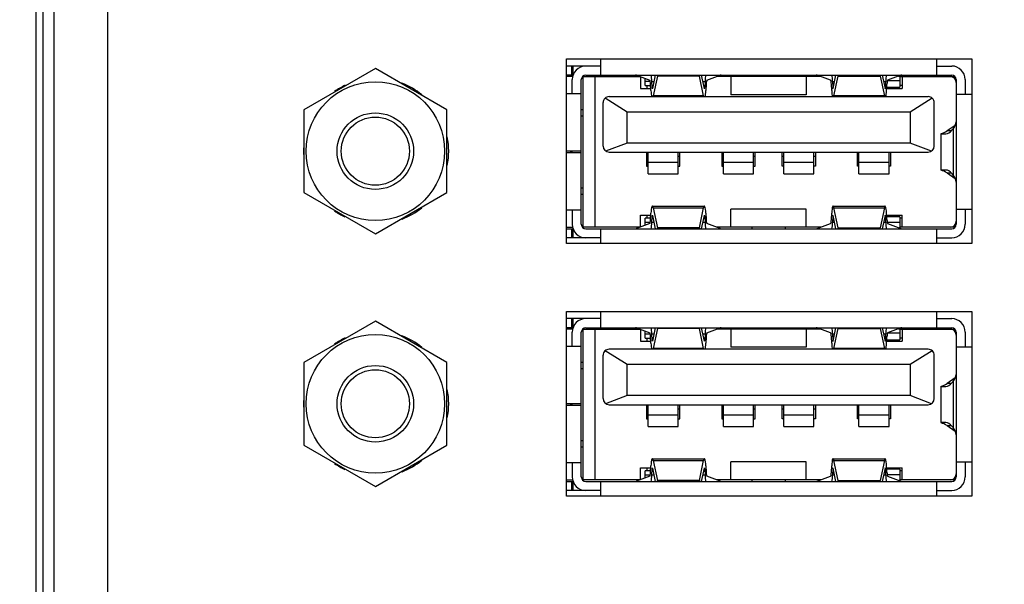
# Model space of a CAD drawing. Header units: inches. Extents: x 0 to 34, y 0 to 22.
# Tile 99 of 133: x 12.205 to 13.492, y 17.012 to 17.749. Entities that reach past the tile are written whole.
import ezdxf

# ---------------------------------------------------------------- set-up
doc = ezdxf.new("R2010")
doc.units = ezdxf.units.IN
doc.header["$LTSCALE"] = 1.87
doc.header["$MEASUREMENT"] = 0
doc.layers.get('0').update_dxf_attribs({"linetype": 'CONTINUOUS'})
for name, color, linetype in [('02___PRT_ALL_AXES', 7, 'CONTINUOUS'), ('DIMENSIONS', 7, 'CONTINUOUS'), ('THREAD', 7, 'CONTINUOUS')]:
    doc.layers.add(name, color=color, linetype=linetype)
doc.styles.get("Standard").update_dxf_attribs({"font": 'txt', "width": 0.8})
doc.dimstyles.new('DIMSTYLE_1', dxfattribs={"dimtxt": 0.125, "dimasz": 0.18, "dimexe": 0.125, "dimexo": 0.0625, "dimgap": 0.0625, "dimtad": 0, "dimtih": 1, "dimtoh": 1, "dimzin": 4, "dimdsep": 46, "dimtxsty": 'STANDARD', "dimblk": '_FILLED', "dimblk1": '_FILLED', "dimblk2": '_FILLED', "dimcen": 0.09, "dimadec": 0, "dimazin": 0, "dimtp": 0.001, "dimtm": 0.001, "dimtfac": 1, "dimtofl": 0, "dimtmove": 0, "dimatfit": 3, "dimldrblk": '_FILLED', "dimfxl": 1, "dimtolj": 1, "dimtzin": 4, "dimarcsym": 0})

# ---------------------------------------------------------------- blocks, each defined once
blk = doc.blocks.new('_FILLED')
at = {"color": 0, "linetype": 'ByBlock'}
blk.add_solid([(0, 0), (-1, 0.17361), (-1, -0.17361)], dxfattribs=at)
blk = doc.blocks.new('*D2')
at = {"layer": 'DIMENSIONS', "color": 2, "linetype": 'Continuous', "transparency": 16777216}
for p, q in [((10.6467, 17.1659), (10.5292, 17.1659)), ((10.6467, 16.6152), (10.6467, 17.1659)), ((15.361, 16.6152), (10.5217, 16.6152)), ((12.4618, 16.2784), (10.5217, 16.2784)), ((10.6467, 16.2784), (10.6467, 15.9184))]:
    blk.add_line(p, q, dxfattribs=at)
at = {"layer": 'DIMENSIONS', "color": 2, "linetype": 'Continuous', "transparency": 16777216, "xscale": 0.18, "yscale": 0.18, "zscale": 0.18}
for p, rotation in [((10.6467, 16.6152), 270), ((10.6467, 16.2784), 90)]:
    blk.add_blockref('_FILLED', p, dxfattribs=dict(at, rotation=rotation))
at = {"layer": 'DIMENSIONS', "color": 2, "linetype": 'Continuous', "transparency": 16777216, "insert": (10.4667, 17.2284), "char_height": 0.125, "width": 0.925, "attachment_point": 3, "line_spacing_factor": 0.9}
blk.add_mtext('.34{\\Ftxt.shx;\\W1.000000;\\H0.125000; }[8.6]', dxfattribs=at)

msp = doc.modelspace()

# ---------------------------------------------------------------- linework, layer by layer
at = {"color": 3, "linetype": 'Continuous'}
for p, q in [((12.3203, 16.4184), (12.3203, 19.6077)), ((12.2503, 16.488), (12.2503, 19.538))]:
    msp.add_line(p, q, dxfattribs=at)
at = {"color": 7, "linetype": 'Continuous'}
for p, q in [((12.2264, 19.5712), (12.2264, 16.4538)), ((12.236, 16.4538), (12.236, 19.5712)), ((12.9649, 17.6887), (12.92, 17.6887)), ((12.9265, 17.6887), (12.9265, 17.6769)), ((12.9288, 17.6774), (12.9288, 17.6887)), ((12.9649, 17.6769), (12.9649, 17.698)), ((13.4039, 17.698), (13.4039, 17.6769)), ((13.4039, 17.6887), (13.4236, 17.6887)), ((12.6701, 17.6855), (12.5766, 17.6315)), ((12.7636, 17.6315), (12.6701, 17.6855)), ((12.9286, 17.6769), (12.92, 17.6769)), ((12.928, 17.6749), (12.92, 17.6749)), ((12.9413, 17.6749), (12.9408, 17.6749)), ((12.9413, 17.6749), (12.9413, 17.4781)), ((12.9413, 17.6749), (12.9571, 17.6749)), ((12.9453, 17.6769), (13.4236, 17.6769)), ((12.9571, 17.6749), (12.9571, 17.4781)), ((12.9571, 17.6749), (13.0162, 17.6749)), ((13.0117, 17.6766), (13.029, 17.6702)), ((13.0169, 17.6747), (13.0169, 17.6592)), ((13.036, 17.6769), (13.0324, 17.6595)), ((13.0388, 17.6757), (13.0333, 17.6497)), ((13.0388, 17.6757), (13.0387, 17.6769)), ((13.0939, 17.6757), (13.0388, 17.6757)), ((13.094, 17.6769), (13.0939, 17.6757)), ((13.0993, 17.6497), (13.0939, 17.6757)), ((13.1002, 17.6595), (13.0966, 17.6769)), ((13.1036, 17.6702), (13.121, 17.6766)), ((13.2525, 17.6749), (13.1164, 17.6749)), ((13.135, 17.6749), (13.135, 17.6513)), ((13.1628, 17.6769), (13.1628, 17.6749)), ((13.2061, 17.6769), (13.2061, 17.6749)), ((13.2334, 17.6749), (13.2334, 17.6513)), ((13.2652, 17.6702), (13.2479, 17.6766)), ((13.2686, 17.6595), (13.2723, 17.6769)), ((13.2695, 17.6497), (13.275, 17.6757)), ((13.2749, 17.6769), (13.275, 17.6757)), ((13.275, 17.6757), (13.3301, 17.6757)), ((13.3301, 17.6757), (13.3302, 17.6769)), ((13.3301, 17.6757), (13.3355, 17.6497)), ((13.3328, 17.6769), (13.3365, 17.6595)), ((13.3572, 17.6766), (13.3398, 17.6702)), ((13.3541, 17.6755), (13.3557, 17.6755)), ((13.3557, 17.6761), (13.3557, 17.6612)), ((13.3557, 17.6749), (13.428, 17.6749)), ((13.3586, 17.6749), (13.3586, 17.6592)), ((12.9275, 17.6527), (12.9275, 17.671)), ((12.9393, 17.482), (12.9393, 17.671)), ((13.023, 17.6631), (13.023, 17.6724)), ((13.0297, 17.6683), (13.023, 17.6683)), ((13.023, 17.6631), (13.0301, 17.6631)), ((13.0252, 17.6631), (13.0252, 17.6592)), ((13.0304, 17.6567), (13.03, 17.6649)), ((13.032, 17.6605), (13.0316, 17.6687)), ((13.0316, 17.6687), (13.0343, 17.6687)), ((13.0326, 17.6605), (13.032, 17.6605)), ((13.0983, 17.6687), (13.1011, 17.6687)), ((13.1007, 17.6605), (13.1, 17.6605)), ((13.1011, 17.6687), (13.1007, 17.6605)), ((13.1026, 17.6649), (13.1022, 17.6567)), ((13.2662, 17.6649), (13.2666, 17.6567)), ((13.2678, 17.6687), (13.2682, 17.6605)), ((13.2678, 17.6687), (13.2705, 17.6687)), ((13.2688, 17.6605), (13.2682, 17.6605)), ((13.3345, 17.6687), (13.3373, 17.6687)), ((13.3369, 17.6605), (13.3362, 17.6605)), ((13.3369, 17.6605), (13.3373, 17.6687)), ((13.3385, 17.6567), (13.3389, 17.6649)), ((13.3387, 17.6612), (13.3557, 17.6612)), ((13.3557, 17.6696), (13.3395, 17.6696)), ((13.3586, 17.6631), (13.3557, 17.6631)), ((13.4295, 17.671), (13.4295, 17.482)), ((13.4413, 17.671), (13.4413, 17.6519)), ((12.92, 17.6527), (12.9275, 17.6527)), ((12.9275, 17.6527), (12.9393, 17.6527)), ((13.3929, 17.6487), (12.9756, 17.6487)), ((13.0169, 17.6592), (13.0303, 17.6592)), ((13.0993, 17.6497), (13.0333, 17.6497)), ((13.2334, 17.6513), (13.135, 17.6513)), ((13.3355, 17.6497), (13.2695, 17.6497)), ((13.3386, 17.6592), (13.3586, 17.6592)), ((13.4295, 17.6519), (13.4413, 17.6519)), ((13.4413, 17.6519), (13.45, 17.6519)), ((12.9677, 17.6409), (12.9677, 17.5842)), ((12.9706, 17.647), (12.9992, 17.6291)), ((13.3693, 17.6291), (13.3979, 17.647)), ((13.4008, 17.5842), (13.4008, 17.6409)), ((12.5766, 17.6315), (12.5766, 17.5235)), ((12.7636, 17.5235), (12.7636, 17.6315)), ((12.9413, 17.6316), (12.9393, 17.6316)), ((12.9393, 17.6238), (12.9413, 17.6238)), ((12.9992, 17.5881), (12.9992, 17.6291)), ((12.9992, 17.6291), (13.3693, 17.6291)), ((13.3693, 17.6291), (13.3693, 17.5881)), ((13.4279, 17.6112), (13.4175, 17.604)), ((13.4098, 17.6002), (13.4098, 17.6005)), ((13.4098, 17.5529), (13.4098, 17.6001)), ((13.4104, 17.6001), (13.4158, 17.6001)), ((13.423, 17.604), (13.4175, 17.604)), ((13.4242, 17.6052), (13.4254, 17.6067)), ((13.4254, 17.6067), (13.4254, 17.5463)), ((12.9992, 17.5881), (12.9712, 17.5776)), ((13.3693, 17.5881), (12.9992, 17.5881)), ((13.3972, 17.5776), (13.3693, 17.5881)), ((12.9275, 17.5773), (12.92, 17.5773)), ((12.92, 17.5757), (12.9275, 17.5757)), ((12.9256, 17.5757), (12.9256, 17.5773)), ((12.9275, 17.5757), (12.9275, 17.5773)), ((12.9393, 17.5773), (12.9275, 17.5773)), ((12.9275, 17.5758), (12.9393, 17.5758)), ((12.9275, 17.5757), (12.9393, 17.5757)), ((12.9756, 17.5763), (13.3929, 17.5763)), ((13.0248, 17.5763), (13.0248, 17.5578)), ((13.0267, 17.5705), (13.0248, 17.5705)), ((13.0267, 17.548), (13.0267, 17.5763)), ((13.0661, 17.548), (13.0661, 17.5763)), ((13.0681, 17.5705), (13.0661, 17.5705)), ((13.0681, 17.5578), (13.0681, 17.5763)), ((13.1232, 17.5763), (13.1232, 17.5578)), ((13.1252, 17.5705), (13.1232, 17.5705)), ((13.1252, 17.548), (13.1252, 17.5763)), ((13.1645, 17.548), (13.1645, 17.5763)), ((13.1665, 17.5705), (13.1645, 17.5705)), ((13.1665, 17.5578), (13.1665, 17.5763)), ((13.2019, 17.5578), (13.2019, 17.5763)), ((13.2039, 17.5705), (13.2019, 17.5705)), ((13.2039, 17.548), (13.2039, 17.5763)), ((13.2433, 17.548), (13.2433, 17.5763)), ((13.2453, 17.5705), (13.2433, 17.5705)), ((13.2453, 17.5763), (13.2453, 17.5578)), ((13.3004, 17.5578), (13.3004, 17.5763)), ((13.3023, 17.5705), (13.3004, 17.5705)), ((13.3023, 17.548), (13.3023, 17.5763)), ((13.3417, 17.548), (13.3417, 17.5763)), ((13.3437, 17.5763), (13.3437, 17.5578)), ((13.0248, 17.5578), (13.0267, 17.5578)), ((13.0661, 17.5625), (13.0267, 17.5625)), ((13.0661, 17.5578), (13.0681, 17.5578)), ((13.1232, 17.5578), (13.1252, 17.5578)), ((13.1645, 17.5625), (13.1252, 17.5625)), ((13.1645, 17.5578), (13.1665, 17.5578)), ((13.2039, 17.5578), (13.2019, 17.5578)), ((13.2433, 17.5625), (13.2039, 17.5625)), ((13.2453, 17.5578), (13.2433, 17.5578)), ((13.3023, 17.5578), (13.3004, 17.5578)), ((13.3417, 17.5625), (13.3023, 17.5625)), ((13.3437, 17.5578), (13.3417, 17.5578)), ((13.0267, 17.548), (13.0661, 17.548)), ((13.1252, 17.548), (13.1645, 17.548)), ((13.2039, 17.548), (13.2433, 17.548)), ((13.3023, 17.548), (13.3417, 17.548)), ((13.4098, 17.5525), (13.4098, 17.5528)), ((13.4158, 17.5529), (13.4104, 17.5529)), ((13.4175, 17.549), (13.4279, 17.5418)), ((13.4175, 17.549), (13.423, 17.549)), ((13.4254, 17.5463), (13.4242, 17.5478)), ((12.5766, 17.5235), (12.6701, 17.4695)), ((12.6701, 17.4695), (12.7636, 17.5235)), ((12.9413, 17.5293), (12.9393, 17.5293)), ((12.9393, 17.5214), (12.9413, 17.5214)), ((13.0322, 17.5056), (13.1004, 17.5056)), ((13.2685, 17.5056), (13.3366, 17.5056)), ((12.9275, 17.5003), (12.92, 17.5003)), ((12.9275, 17.5003), (12.9275, 17.482)), ((12.9393, 17.5003), (12.9275, 17.5003)), ((13.0169, 17.4783), (13.0169, 17.4938)), ((13.0169, 17.4938), (13.0303, 17.4938)), ((13.0252, 17.4938), (13.0252, 17.4899)), ((13.03, 17.4881), (13.0304, 17.4963)), ((13.0324, 17.4935), (13.036, 17.4761)), ((13.0333, 17.5033), (13.0388, 17.4773)), ((13.0333, 17.5033), (13.0993, 17.5033)), ((13.0939, 17.4773), (13.0993, 17.5033)), ((13.0966, 17.4761), (13.1002, 17.4935)), ((13.1022, 17.4963), (13.1026, 17.4881)), ((13.135, 17.4781), (13.135, 17.5017)), ((13.2334, 17.5017), (13.135, 17.5017)), ((13.2334, 17.4781), (13.2334, 17.5017)), ((13.2666, 17.4963), (13.2662, 17.4881)), ((13.2723, 17.4761), (13.2686, 17.4935)), ((13.275, 17.4773), (13.2695, 17.5033)), ((13.2695, 17.5033), (13.3355, 17.5033)), ((13.3355, 17.5033), (13.3301, 17.4773)), ((13.3365, 17.4935), (13.3328, 17.4761)), ((13.3389, 17.4881), (13.3385, 17.4963)), ((13.3386, 17.4938), (13.3586, 17.4938)), ((13.3586, 17.4781), (13.3586, 17.4938)), ((13.4413, 17.5011), (13.4295, 17.5011)), ((13.4413, 17.5011), (13.4413, 17.482)), ((13.45, 17.5011), (13.4413, 17.5011)), ((13.029, 17.4828), (13.0117, 17.4764)), ((13.023, 17.4806), (13.023, 17.4899)), ((13.0301, 17.4899), (13.023, 17.4899)), ((13.023, 17.4847), (13.0297, 17.4847)), ((13.0316, 17.4843), (13.032, 17.4925)), ((13.0343, 17.4843), (13.0316, 17.4843)), ((13.032, 17.4925), (13.0326, 17.4925)), ((13.1011, 17.4843), (13.0983, 17.4843)), ((13.1, 17.4925), (13.1007, 17.4925)), ((13.1007, 17.4925), (13.1011, 17.4843)), ((13.121, 17.4764), (13.1036, 17.4828)), ((13.2479, 17.4764), (13.2652, 17.4828)), ((13.2682, 17.4925), (13.2678, 17.4843)), ((13.2705, 17.4843), (13.2678, 17.4843)), ((13.2682, 17.4925), (13.2688, 17.4925)), ((13.3373, 17.4843), (13.3345, 17.4843)), ((13.3362, 17.4925), (13.3369, 17.4925)), ((13.3373, 17.4843), (13.3369, 17.4925)), ((13.3557, 17.4919), (13.3387, 17.4919)), ((13.3391, 17.4849), (13.3557, 17.4849)), ((13.3398, 17.4828), (13.3572, 17.4764)), ((13.3557, 17.4919), (13.3557, 17.4769)), ((13.3586, 17.4899), (13.3557, 17.4899)), ((12.92, 17.4781), (12.928, 17.4781)), ((12.92, 17.4761), (12.9286, 17.4761)), ((12.9265, 17.4761), (12.9265, 17.4643)), ((12.9288, 17.4643), (12.9288, 17.4756)), ((12.9408, 17.4781), (12.9413, 17.4781)), ((12.9571, 17.4781), (12.9413, 17.4781)), ((12.9453, 17.4761), (13.4236, 17.4761)), ((13.0163, 17.4781), (12.9571, 17.4781)), ((12.9649, 17.457), (12.9649, 17.4761)), ((13.0387, 17.4761), (13.0388, 17.4773)), ((13.0939, 17.4773), (13.0388, 17.4773)), ((13.0939, 17.4773), (13.094, 17.4761)), ((13.2525, 17.4781), (13.1164, 17.4781)), ((13.1628, 17.4761), (13.1628, 17.4781)), ((13.2061, 17.4761), (13.2061, 17.4781)), ((13.275, 17.4773), (13.2749, 17.4761)), ((13.275, 17.4773), (13.3301, 17.4773)), ((13.3302, 17.4761), (13.3301, 17.4773)), ((13.3557, 17.4773), (13.3548, 17.4773)), ((13.428, 17.4781), (13.3557, 17.4781)), ((13.4039, 17.4761), (13.4039, 17.457)), ((12.9649, 17.4643), (12.92, 17.4643)), ((13.4039, 17.4643), (13.4236, 17.4643)), ((12.9649, 17.3469), (12.9649, 17.368)), ((13.4039, 17.368), (13.4039, 17.3469)), ((12.6701, 17.3555), (12.5766, 17.3015)), ((12.7636, 17.3015), (12.6701, 17.3555)), ((12.9649, 17.3587), (12.92, 17.3587)), ((12.9265, 17.3587), (12.9265, 17.3469)), ((12.9288, 17.3474), (12.9288, 17.3587)), ((13.4039, 17.3587), (13.4236, 17.3587)), ((12.9286, 17.3469), (12.92, 17.3469)), ((12.928, 17.3449), (12.92, 17.3449)), ((12.9275, 17.3227), (12.9275, 17.341)), ((12.9393, 17.152), (12.9393, 17.341)), ((12.9413, 17.3449), (12.9408, 17.3449)), ((12.9413, 17.3449), (12.9413, 17.1481)), ((12.9413, 17.3449), (12.9571, 17.3449)), ((12.9453, 17.3469), (13.4236, 17.3469)), ((12.9571, 17.3449), (12.9571, 17.1481)), ((12.9571, 17.3449), (13.0162, 17.3449)), ((13.0117, 17.3466), (13.029, 17.3402)), ((13.0169, 17.3447), (13.0169, 17.3292)), ((13.023, 17.3331), (13.023, 17.3424)), ((13.0297, 17.3383), (13.023, 17.3383)), ((13.032, 17.3305), (13.0316, 17.3387)), ((13.0316, 17.3387), (13.0343, 17.3387)), ((13.036, 17.3469), (13.0324, 17.3295)), ((13.0388, 17.3457), (13.0333, 17.3197)), ((13.0388, 17.3457), (13.0387, 17.3469)), ((13.0939, 17.3457), (13.0388, 17.3457)), ((13.094, 17.3469), (13.0939, 17.3457)), ((13.0993, 17.3197), (13.0939, 17.3457)), ((13.1002, 17.3295), (13.0966, 17.3469)), ((13.0983, 17.3387), (13.1011, 17.3387)), ((13.1011, 17.3387), (13.1007, 17.3305)), ((13.1036, 17.3402), (13.121, 17.3466)), ((13.2525, 17.3449), (13.1164, 17.3449)), ((13.135, 17.3449), (13.135, 17.3213)), ((13.1628, 17.3469), (13.1628, 17.3449)), ((13.2061, 17.3469), (13.2061, 17.3449)), ((13.2334, 17.3449), (13.2334, 17.3213)), ((13.2652, 17.3402), (13.2479, 17.3466)), ((13.2678, 17.3387), (13.2682, 17.3305)), ((13.2678, 17.3387), (13.2705, 17.3387)), ((13.2686, 17.3295), (13.2723, 17.3469)), ((13.2695, 17.3197), (13.275, 17.3457)), ((13.2749, 17.3469), (13.275, 17.3457)), ((13.275, 17.3457), (13.3301, 17.3457)), ((13.3301, 17.3457), (13.3302, 17.3469)), ((13.3301, 17.3457), (13.3355, 17.3197)), ((13.3328, 17.3469), (13.3365, 17.3295)), ((13.3345, 17.3387), (13.3373, 17.3387)), ((13.3369, 17.3305), (13.3373, 17.3387)), ((13.3557, 17.3396), (13.3395, 17.3396)), ((13.3572, 17.3466), (13.3398, 17.3402)), ((13.3541, 17.3455), (13.3557, 17.3455)), ((13.3557, 17.3461), (13.3557, 17.3312)), ((13.3557, 17.3449), (13.428, 17.3449)), ((13.3586, 17.3449), (13.3586, 17.3292)), ((13.4295, 17.341), (13.4295, 17.152)), ((13.4413, 17.341), (13.4413, 17.3219)), ((13.0169, 17.3292), (13.0303, 17.3292)), ((13.023, 17.3331), (13.0301, 17.3331)), ((13.0252, 17.3331), (13.0252, 17.3292)), ((13.0304, 17.3267), (13.03, 17.3349)), ((13.0326, 17.3305), (13.032, 17.3305)), ((13.1007, 17.3305), (13.1, 17.3305)), ((13.1026, 17.3349), (13.1022, 17.3267)), ((13.2662, 17.3349), (13.2666, 17.3267)), ((13.2688, 17.3305), (13.2682, 17.3305)), ((13.3369, 17.3305), (13.3362, 17.3305)), ((13.3385, 17.3267), (13.3389, 17.3349)), ((13.3386, 17.3292), (13.3586, 17.3292)), ((13.3387, 17.3312), (13.3557, 17.3312)), ((13.3586, 17.3331), (13.3557, 17.3331)), ((12.92, 17.3227), (12.9275, 17.3227)), ((12.9275, 17.3227), (12.9393, 17.3227)), ((12.9706, 17.317), (12.9992, 17.2991)), ((13.3929, 17.3187), (12.9756, 17.3187)), ((13.0993, 17.3197), (13.0333, 17.3197)), ((13.2334, 17.3213), (13.135, 17.3213)), ((13.3355, 17.3197), (13.2695, 17.3197)), ((13.3693, 17.2991), (13.3979, 17.317)), ((13.4295, 17.3219), (13.4413, 17.3219)), ((13.4413, 17.3219), (13.45, 17.3219)), ((12.5766, 17.3015), (12.5766, 17.1935)), ((12.7636, 17.1935), (12.7636, 17.3015)), ((12.9413, 17.3016), (12.9393, 17.3016)), ((12.9677, 17.3109), (12.9677, 17.2542)), ((13.4008, 17.2542), (13.4008, 17.3109)), ((12.9393, 17.2938), (12.9413, 17.2938)), ((12.9992, 17.2581), (12.9992, 17.2991)), ((12.9992, 17.2991), (13.3693, 17.2991)), ((13.3693, 17.2991), (13.3693, 17.2581)), ((13.4279, 17.2812), (13.4175, 17.274)), ((13.423, 17.274), (13.4175, 17.274)), ((13.4242, 17.2752), (13.4254, 17.2767)), ((13.4254, 17.2767), (13.4254, 17.2163)), ((13.4098, 17.2702), (13.4098, 17.2705)), ((13.4098, 17.2229), (13.4098, 17.2701)), ((13.4104, 17.2701), (13.4158, 17.2701)), ((12.9992, 17.2581), (12.9712, 17.2476)), ((13.3693, 17.2581), (12.9992, 17.2581)), ((13.3972, 17.2476), (13.3693, 17.2581)), ((12.9275, 17.2473), (12.92, 17.2473)), ((12.92, 17.2457), (12.9275, 17.2457)), ((12.9256, 17.2457), (12.9256, 17.2473)), ((12.9275, 17.2457), (12.9275, 17.2473)), ((12.9393, 17.2473), (12.9275, 17.2473)), ((12.9275, 17.2458), (12.9393, 17.2458)), ((12.9275, 17.2457), (12.9393, 17.2457)), ((12.9756, 17.2463), (13.3929, 17.2463)), ((13.0248, 17.2463), (13.0248, 17.2278)), ((13.0267, 17.2405), (13.0248, 17.2405)), ((13.0267, 17.218), (13.0267, 17.2463)), ((13.0661, 17.218), (13.0661, 17.2463)), ((13.0681, 17.2405), (13.0661, 17.2405)), ((13.0681, 17.2278), (13.0681, 17.2463)), ((13.1232, 17.2463), (13.1232, 17.2278)), ((13.1252, 17.2405), (13.1232, 17.2405)), ((13.1252, 17.218), (13.1252, 17.2463)), ((13.1645, 17.218), (13.1645, 17.2463)), ((13.1665, 17.2405), (13.1645, 17.2405)), ((13.1665, 17.2278), (13.1665, 17.2463)), ((13.2019, 17.2278), (13.2019, 17.2463)), ((13.2039, 17.2405), (13.2019, 17.2405)), ((13.2039, 17.218), (13.2039, 17.2463)), ((13.2433, 17.218), (13.2433, 17.2463)), ((13.2453, 17.2405), (13.2433, 17.2405)), ((13.2453, 17.2463), (13.2453, 17.2278)), ((13.3004, 17.2278), (13.3004, 17.2463)), ((13.3023, 17.2405), (13.3004, 17.2405)), ((13.3023, 17.218), (13.3023, 17.2463)), ((13.3417, 17.218), (13.3417, 17.2463)), ((13.3437, 17.2463), (13.3437, 17.2278)), ((13.0248, 17.2278), (13.0267, 17.2278)), ((13.0661, 17.2325), (13.0267, 17.2325)), ((13.0661, 17.2278), (13.0681, 17.2278)), ((13.1232, 17.2278), (13.1252, 17.2278)), ((13.1645, 17.2325), (13.1252, 17.2325)), ((13.1645, 17.2278), (13.1665, 17.2278)), ((13.2039, 17.2278), (13.2019, 17.2278)), ((13.2433, 17.2325), (13.2039, 17.2325)), ((13.2453, 17.2278), (13.2433, 17.2278)), ((13.3023, 17.2278), (13.3004, 17.2278)), ((13.3417, 17.2325), (13.3023, 17.2325)), ((13.3437, 17.2278), (13.3417, 17.2278)), ((13.4098, 17.2225), (13.4098, 17.2228)), ((13.4158, 17.2229), (13.4104, 17.2229)), ((13.0267, 17.218), (13.0661, 17.218)), ((13.1252, 17.218), (13.1645, 17.218)), ((13.2039, 17.218), (13.2433, 17.218)), ((13.3023, 17.218), (13.3417, 17.218)), ((13.4175, 17.219), (13.4279, 17.2118)), ((13.4175, 17.219), (13.423, 17.219)), ((13.4254, 17.2163), (13.4242, 17.2178)), ((12.9413, 17.1993), (12.9393, 17.1993)), ((12.5766, 17.1935), (12.6701, 17.1395)), ((12.6701, 17.1395), (12.7636, 17.1935)), ((12.9393, 17.1914), (12.9413, 17.1914)), ((13.0322, 17.1756), (13.1004, 17.1756)), ((13.0333, 17.1733), (13.0388, 17.1473)), ((13.0333, 17.1733), (13.0993, 17.1733)), ((13.0939, 17.1473), (13.0993, 17.1733)), ((13.135, 17.1481), (13.135, 17.1717)), ((13.2334, 17.1717), (13.135, 17.1717)), ((13.2334, 17.1481), (13.2334, 17.1717)), ((13.2685, 17.1756), (13.3366, 17.1756)), ((13.275, 17.1473), (13.2695, 17.1733)), ((13.2695, 17.1733), (13.3355, 17.1733)), ((13.3355, 17.1733), (13.3301, 17.1473)), ((13.4413, 17.1711), (13.4295, 17.1711)), ((13.4413, 17.1711), (13.4413, 17.152)), ((13.45, 17.1711), (13.4413, 17.1711)), ((12.9275, 17.1703), (12.92, 17.1703)), ((12.9275, 17.1703), (12.9275, 17.152)), ((12.9393, 17.1703), (12.9275, 17.1703)), ((13.0169, 17.1483), (13.0169, 17.1638)), ((13.0169, 17.1638), (13.0303, 17.1638)), ((13.023, 17.1506), (13.023, 17.1599)), ((13.0301, 17.1599), (13.023, 17.1599)), ((13.0252, 17.1638), (13.0252, 17.1599)), ((13.03, 17.1581), (13.0304, 17.1663)), ((13.0316, 17.1543), (13.032, 17.1625)), ((13.032, 17.1625), (13.0326, 17.1625)), ((13.0324, 17.1635), (13.036, 17.1461)), ((13.0966, 17.1461), (13.1002, 17.1635)), ((13.1, 17.1625), (13.1007, 17.1625)), ((13.1007, 17.1625), (13.1011, 17.1543)), ((13.1022, 17.1663), (13.1026, 17.1581)), ((13.2666, 17.1663), (13.2662, 17.1581)), ((13.2682, 17.1625), (13.2678, 17.1543)), ((13.2682, 17.1625), (13.2688, 17.1625)), ((13.2723, 17.1461), (13.2686, 17.1635)), ((13.3365, 17.1635), (13.3328, 17.1461)), ((13.3362, 17.1625), (13.3369, 17.1625)), ((13.3373, 17.1543), (13.3369, 17.1625)), ((13.3389, 17.1581), (13.3385, 17.1663)), ((13.3386, 17.1638), (13.3586, 17.1638)), ((13.3557, 17.1619), (13.3387, 17.1619)), ((13.3557, 17.1619), (13.3557, 17.1469)), ((13.3586, 17.1599), (13.3557, 17.1599)), ((13.3586, 17.1481), (13.3586, 17.1638)), ((12.92, 17.1481), (12.928, 17.1481)), ((12.92, 17.1461), (12.9286, 17.1461)), ((12.9265, 17.1461), (12.9265, 17.1343)), ((12.9288, 17.1343), (12.9288, 17.1456)), ((12.9408, 17.1481), (12.9413, 17.1481)), ((12.9571, 17.1481), (12.9413, 17.1481)), ((12.9453, 17.1461), (13.4236, 17.1461)), ((13.0163, 17.1481), (12.9571, 17.1481)), ((12.9649, 17.127), (12.9649, 17.1461)), ((13.029, 17.1528), (13.0117, 17.1464)), ((13.023, 17.1547), (13.0297, 17.1547)), ((13.0343, 17.1543), (13.0316, 17.1543)), ((13.0387, 17.1461), (13.0388, 17.1473)), ((13.0939, 17.1473), (13.0388, 17.1473)), ((13.0939, 17.1473), (13.094, 17.1461)), ((13.1011, 17.1543), (13.0983, 17.1543)), ((13.121, 17.1464), (13.1036, 17.1528)), ((13.2525, 17.1481), (13.1164, 17.1481)), ((13.1628, 17.1461), (13.1628, 17.1481)), ((13.2061, 17.1461), (13.2061, 17.1481)), ((13.2479, 17.1464), (13.2652, 17.1528)), ((13.2705, 17.1543), (13.2678, 17.1543)), ((13.275, 17.1473), (13.2749, 17.1461)), ((13.275, 17.1473), (13.3301, 17.1473)), ((13.3302, 17.1461), (13.3301, 17.1473)), ((13.3373, 17.1543), (13.3345, 17.1543)), ((13.3391, 17.1549), (13.3557, 17.1549)), ((13.3398, 17.1528), (13.3572, 17.1464)), ((13.3557, 17.1473), (13.3548, 17.1473)), ((13.428, 17.1481), (13.3557, 17.1481)), ((13.4039, 17.1461), (13.4039, 17.127)), ((12.9649, 17.1343), (12.92, 17.1343)), ((13.4039, 17.1343), (13.4236, 17.1343))]:
    msp.add_line(p, q, dxfattribs=at)
for centre in [(12.6701, 17.5775), (12.6701, 17.2475)]:
    msp.add_circle(centre, 0.0906, dxfattribs=at)
for centre, radius, start, end in [((12.9453, 17.671), 0.0177, 90, 180), ((13.4236, 17.671), 0.0177, 0, 90), ((12.9453, 17.671), 0.00591, 90, 180), ((13.4216, 17.6671), 0.00787, 0, 90), ((13.4236, 17.671), 0.00591, 0, 90), ((12.9756, 17.6409), 0.00787, 90, 180.0002), ((13.3929, 17.6409), 0.00787, 359.9998, 90), ((12.9756, 17.5842), 0.00787, 180.0002, 270), ((13.3929, 17.5842), 0.00787, 270, 359.9998), ((12.9453, 17.482), 0.0177, 180, 270), ((12.9453, 17.482), 0.00591, 180, 270), ((13.4216, 17.486), 0.00787, 270, 360), ((13.4236, 17.482), 0.0177, 270, 360), ((13.4236, 17.482), 0.00591, 270, 360), ((12.9453, 17.341), 0.0177, 90, 180), ((13.4236, 17.341), 0.0177, 0, 90), ((12.9453, 17.341), 0.00591, 90, 180), ((13.4216, 17.3371), 0.00787, 0, 90), ((13.4236, 17.341), 0.00591, 0, 90), ((12.9756, 17.3109), 0.00787, 90, 180.0002), ((13.3929, 17.3109), 0.00787, 359.9998, 90), ((12.9756, 17.2542), 0.00787, 180.0002, 270), ((13.3929, 17.2542), 0.00787, 270, 359.9998), ((12.9453, 17.152), 0.0177, 180, 270), ((12.9453, 17.152), 0.00591, 180, 270), ((13.4216, 17.156), 0.00787, 270, 360), ((13.4236, 17.152), 0.0177, 270, 360), ((13.4236, 17.152), 0.00591, 270, 360)]:
    msp.add_arc(centre, radius, start, end, dxfattribs=at)
for centre, major_axis, ratio, start_param, end_param in [((13.0102, 17.48), (0, 0.1969), 0.141378, -0.052372, -0.001711), ((13.0289, 17.6623), (0, 0.0197), 0.141378, -1.239196, -0.733203), ((13.1037, 17.6623), (0, 0.0197), 0.141378, 0.733203, 1.239196), ((13.1224, 17.48), (0, 0.1969), 0.141378, 0.001711, 0.052372), ((13.2464, 17.48), (0, 0.1969), 0.141378, -0.052372, -0.001711), ((13.2652, 17.6623), (0, 0.0197), 0.141378, -1.239196, -0.733204), ((13.3399, 17.6623), (0, 0.0197), 0.141378, 0.733204, 1.239196), ((13.3586, 17.48), (0, 0.1969), 0.141378, 0.001711, 0.052372), ((13.0289, 17.6623), (0, 0.00787), 0.141378, -1.239196, -0.052372), ((13.0322, 17.6611), (0, 0.00197), 0.141378, -4.380788, -3.141604), ((13.1004, 17.6611), (0, 0.00197), 0.141378, -3.141581, -1.902397), ((13.1037, 17.6623), (0, 0.00787), 0.141378, 0.052372, 1.239196), ((13.2652, 17.6623), (0, 0.00787), 0.141378, -1.239196, -0.052372), ((13.2685, 17.6611), (0, 0.00197), 0.141378, -4.380788, -3.141604), ((13.3366, 17.6611), (0, 0.00197), 0.141378, -3.141581, -1.902397), ((13.3399, 17.6623), (0, 0.00787), 0.141378, 0.052372, 1.239196), ((13.0322, 17.6611), (0, 0.0138), 0.141378, -4.380788, -3.592631), ((13.0322, 17.6611), (0, 0.0138), 0.141378, -2.690578, -2.548193), ((13.1004, 17.6611), (0, 0.0138), 0.141378, -3.734993, -3.592608), ((13.1004, 17.6611), (0, 0.0138), 0.141378, -2.690554, -1.902397), ((13.2685, 17.6611), (0, 0.0138), 0.141378, -4.380788, -3.592631), ((13.2685, 17.6611), (0, 0.0138), 0.141378, -2.690578, -2.548193), ((13.3366, 17.6611), (0, 0.0138), 0.141378, -3.734993, -3.592608), ((13.3366, 17.6611), (0, 0.0138), 0.141378, -2.690554, -1.902397), ((13.1933, 17.6169), (0.2362, 0), 0.232048, -0.186487, -0.018516), ((13.3901, 17.6134), (0.0394, 0), 0.202409, -0.286051, -0.247372), ((13.406, 17.797), (0, 0.1969), 0.294118, -3.076089, -2.94188), ((13.4104, 17.797), (0, 0.1969), 0.188679, -3.15705, -3.141605), ((13.4158, 17.797), (0, 0.1969), 0.188679, -3.141605, -2.913581), ((13.4104, 17.356), (0, 0.1969), 0.188679, -0.000012, 0.015433), ((13.406, 17.356), (0, 0.1969), 0.294118, -0.199687, -0.065479), ((13.4158, 17.356), (0, 0.1969), 0.188679, -0.228036, -0.000012), ((13.1933, 17.5361), (0.2362, 0), 0.232072, 0.018516, 0.186487), ((13.3901, 17.5396), (0.0394, 0), 0.202386, 0.247681, 0.286051), ((13.0322, 17.4919), (0, 0.0138), 0.141378, -0.593424, 1.239172), ((13.1004, 17.4919), (0, 0.0138), 0.141378, 5.044013, 6.876609), ((13.2685, 17.4919), (0, 0.0138), 0.141378, -0.593424, 1.239172), ((13.3366, 17.4919), (0, 0.0138), 0.141378, 5.044013, 6.876609), ((13.0322, 17.4919), (0, 0.00197), 0.141378, -0.000012, 1.239172), ((13.1004, 17.4919), (0, 0.00197), 0.141378, -1.239172, 0), ((13.2685, 17.4919), (0, 0.00197), 0.141378, -0.000012, 1.239172), ((13.3366, 17.4919), (0, 0.00197), 0.141378, -1.239172, 0.000012), ((13.0289, 17.4907), (0, 0.00787), 0.141378, -3.089245, -1.902421), ((13.0289, 17.4907), (0, 0.0197), 0.141378, -2.408599, -1.902421), ((13.1037, 17.4907), (0, 0.0197), 0.141378, -4.380765, -3.874587), ((13.1037, 17.4907), (0, 0.00787), 0.141378, -4.380765, -3.193941), ((13.2652, 17.4907), (0, 0.00787), 0.141378, -3.089245, -1.902421), ((13.2652, 17.4907), (0, 0.0197), 0.141378, -2.408598, -1.902421), ((13.3399, 17.4907), (0, 0.0197), 0.141378, -4.380765, -3.874587), ((13.3399, 17.4907), (0, 0.00787), 0.141378, -4.380765, -3.193941), ((13.0102, 17.673), (0, 0.1969), 0.141378, -3.141604, -3.089245), ((13.1224, 17.673), (0, 0.1969), 0.141378, -3.193941, -3.141581), ((13.2464, 17.673), (0, 0.1969), 0.141378, -3.141604, -3.089245), ((13.3586, 17.673), (0, 0.1969), 0.141378, -3.193941, -3.141581), ((13.0102, 17.15), (0, 0.1969), 0.141378, -0.052372, -0.001711), ((13.0289, 17.3323), (0, 0.00787), 0.141378, -1.239196, -0.052372), ((13.0289, 17.3323), (0, 0.0197), 0.141378, -1.239196, -0.733203), ((13.1037, 17.3323), (0, 0.0197), 0.141378, 0.733203, 1.239196), ((13.1037, 17.3323), (0, 0.00787), 0.141378, 0.052372, 1.239196), ((13.1224, 17.15), (0, 0.1969), 0.141378, 0.001711, 0.052372), ((13.2464, 17.15), (0, 0.1969), 0.141378, -0.052372, -0.001711), ((13.2652, 17.3323), (0, 0.00787), 0.141378, -1.239196, -0.052372), ((13.2652, 17.3323), (0, 0.0197), 0.141378, -1.239196, -0.733204), ((13.3399, 17.3323), (0, 0.0197), 0.141378, 0.733204, 1.239196), ((13.3399, 17.3323), (0, 0.00787), 0.141378, 0.052372, 1.239196), ((13.3586, 17.15), (0, 0.1969), 0.141378, 0.001711, 0.052372), ((13.0322, 17.3311), (0, 0.0138), 0.141378, -4.380788, -3.592631), ((13.0322, 17.3311), (0, 0.00197), 0.141378, -4.380788, -3.141604), ((13.1004, 17.3311), (0, 0.00197), 0.141378, -3.141581, -1.902397), ((13.1004, 17.3311), (0, 0.0138), 0.141378, -2.690554, -1.902397), ((13.2685, 17.3311), (0, 0.0138), 0.141378, -4.380788, -3.592631), ((13.2685, 17.3311), (0, 0.00197), 0.141378, -4.380788, -3.141604), ((13.3366, 17.3311), (0, 0.00197), 0.141378, -3.141581, -1.902397), ((13.3366, 17.3311), (0, 0.0138), 0.141378, -2.690554, -1.902397), ((13.0322, 17.3311), (0, 0.0138), 0.141378, -2.690578, -2.548193), ((13.1004, 17.3311), (0, 0.0138), 0.141378, -3.734993, -3.592608), ((13.2685, 17.3311), (0, 0.0138), 0.141378, -2.690578, -2.548193), ((13.3366, 17.3311), (0, 0.0138), 0.141378, -3.734993, -3.592608), ((13.406, 17.467), (0, 0.1969), 0.294118, -3.076089, -2.94188), ((13.4158, 17.467), (0, 0.1969), 0.188679, -3.141605, -2.913581), ((13.1933, 17.2869), (0.2362, 0), 0.232048, -0.186487, -0.018516), ((13.3901, 17.2834), (0.0394, 0), 0.202409, -0.286051, -0.247372), ((13.4104, 17.467), (0, 0.1969), 0.188679, -3.15705, -3.141605), ((13.4104, 17.026), (0, 0.1969), 0.188679, -0.000012, 0.015433), ((13.406, 17.026), (0, 0.1969), 0.294118, -0.199687, -0.065479), ((13.4158, 17.026), (0, 0.1969), 0.188679, -0.228036, -0.000012), ((13.1933, 17.2061), (0.2362, 0), 0.232072, 0.018516, 0.186487), ((13.3901, 17.2096), (0.0394, 0), 0.202386, 0.247681, 0.286051), ((13.0322, 17.1619), (0, 0.0138), 0.141378, -0.593424, 1.239172), ((13.1004, 17.1619), (0, 0.0138), 0.141378, 5.044013, 6.876609), ((13.2685, 17.1619), (0, 0.0138), 0.141378, -0.593424, 1.239172), ((13.3366, 17.1619), (0, 0.0138), 0.141378, 5.044013, 6.876609), ((13.0289, 17.1607), (0, 0.00787), 0.141378, -3.089245, -1.902421), ((13.0322, 17.1619), (0, 0.00197), 0.141378, -0.000012, 1.239172), ((13.1004, 17.1619), (0, 0.00197), 0.141378, -1.239172, 0), ((13.1037, 17.1607), (0, 0.00787), 0.141378, -4.380765, -3.193941), ((13.2652, 17.1607), (0, 0.00787), 0.141378, -3.089245, -1.902421), ((13.2685, 17.1619), (0, 0.00197), 0.141378, -0.000012, 1.239172), ((13.3366, 17.1619), (0, 0.00197), 0.141378, -1.239172, 0.000012), ((13.3399, 17.1607), (0, 0.00787), 0.141378, -4.380765, -3.193941), ((13.0102, 17.343), (0, 0.1969), 0.141378, -3.141604, -3.089245), ((13.0289, 17.1607), (0, 0.0197), 0.141378, -2.408599, -1.902421), ((13.1037, 17.1607), (0, 0.0197), 0.141378, -4.380765, -3.874587), ((13.1224, 17.343), (0, 0.1969), 0.141378, -3.193941, -3.141581), ((13.2464, 17.343), (0, 0.1969), 0.141378, -3.141604, -3.089245), ((13.2652, 17.1607), (0, 0.0197), 0.141378, -2.408598, -1.902421), ((13.3399, 17.1607), (0, 0.0197), 0.141378, -4.380765, -3.874587), ((13.3586, 17.343), (0, 0.1969), 0.141378, -3.193941, -3.141581)]:
    msp.add_ellipse(centre, major_axis=major_axis, ratio=ratio, start_param=start_param, end_param=end_param, dxfattribs=at)
at = {"layer": '02___PRT_ALL_AXES', "color": 3, "linetype": 'Continuous'}
for p, q in [((12.92, 17.457), (12.92, 17.698)), ((12.92, 17.698), (13.45, 17.698)), ((13.45, 17.698), (13.45, 17.457)), ((13.45, 17.457), (12.92, 17.457)), ((12.92, 17.127), (12.92, 17.368)), ((12.92, 17.368), (13.45, 17.368)), ((13.45, 17.368), (13.45, 17.127)), ((13.45, 17.127), (12.92, 17.127))]:
    msp.add_line(p, q, dxfattribs=at)
for centre, start, end in [((12.671, 17.5775), 115.107, 124.8931), ((12.671, 17.5775), 50.797, 69.203), ((12.671, 17.5775), 348.7215, 11.2785), ((12.671, 17.5775), 177.292, 182.708), ((12.671, 17.5775), 235.306, 244.694), ((12.671, 17.5775), 290.9963, 309.0037), ((12.671, 17.2475), 115.107, 124.8931), ((12.671, 17.2475), 50.797, 69.203), ((12.671, 17.2475), 348.7215, 11.2785), ((12.671, 17.2475), 177.292, 182.708), ((12.671, 17.2475), 290.9963, 309.0037), ((12.671, 17.2475), 235.306, 244.694)]:
    msp.add_arc(centre, 0.095, start, end, dxfattribs=at)
at = {"layer": 'THREAD', "color": 7, "linetype": 'Continuous'}
for centre, radius in [((12.6701, 17.5775), 0.05), ((12.6701, 17.5775), 0.0445), ((12.6701, 17.2475), 0.05), ((12.6701, 17.2475), 0.0445)]:
    msp.add_circle(centre, radius, dxfattribs=at)

# ---------------------------------------------------------------- dimensions: what is measured, and where the dimension line sits
at = {"layer": 'DIMENSIONS', "color": 2, "linetype": 'Continuous'}
dim = msp.add_linear_dim(base=(10.6467, 16.2784), p1=(15.4235, 16.6152), p2=(12.5243, 16.2784), angle=270, dimstyle='DIMSTYLE_1', dxfattribs=at)
dim.commit()
dim.dimension.update_dxf_attribs({"geometry": '*D2', "text_midpoint": (10.0042, 17.1659), "dimtype": 160})

doc.saveas('drawing.dxf')
